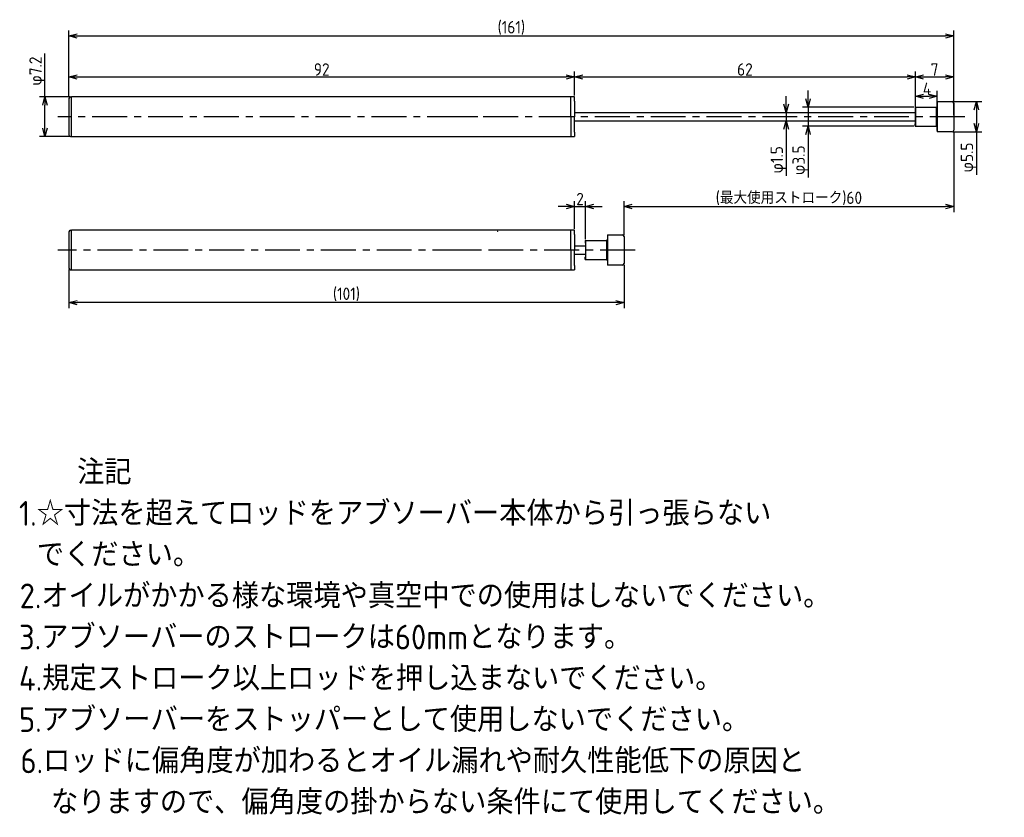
# Model space of a CAD drawing. Extents: x 91 to 270, y 73 to 218.
import ezdxf

# ---------------------------------------------------------------- set-up
doc = ezdxf.new("R2010")
doc.units = 0
doc.header["$LTSCALE"] = 0.2
doc.header["$MEASUREMENT"] = 0
doc.linetypes.add('CENTER', pattern=[50.8, 31.75, -6.35, 6.35, -6.35])
doc.linetypes.add('PHANTOM', pattern=[63.5, 31.75, -6.35, 6.35, -6.35, 6.35, -6.35])
doc.layers.get('0').update_dxf_attribs({"linetype": 'CONTINUOUS'})
doc.layers.get('DEFPOINTS').update_dxf_attribs({"linetype": 'CONTINUOUS'})
for name, color, linetype in [('18-0-CON', 3, 'CONTINUOUS'), ('18-2-CEN', 1, 'CENTER'), ('18-3-PHA', 6, 'PHANTOM'), ('35-0-CON', 7, 'CONTINUOUS')]:
    doc.layers.add(name, color=color, linetype=linetype)
doc.styles.add('DIMENSION', font='isocp.shx', dxfattribs={"bigfont": 'bigfont.shx'})
doc.styles.get("Standard").update_dxf_attribs({"font": 'isocp.shx', "bigfont": 'bigfont.shx'})
doc.dimstyles.new('外形図_部品図', dxfattribs={"dimscale": 0, "dimtxt": 4.5, "dimasz": 3, "dimexe": 2, "dimexo": 0.5, "dimgap": 0.5, "dimtad": 1, "dimdsep": 46, "dimtxsty": 'STANDARD', "dimcen": 2.5, "dimclrd": 161, "dimclre": 161, "dimclrt": 161, "dimadec": 0, "dimazin": 0, "dimtm": 1e-09, "dimtfac": 0.6, "dimtmove": 2, "dimatfit": 3, "dimfxl": 1, "dimtolj": 1, "dimarcsym": 0})

# ---------------------------------------------------------------- blocks, each defined once
blk = doc.blocks.new('_OPEN30')
at = {"color": 0, "linetype": 'ByBlock'}
for p, q in [((-1, 0.27), (0, 0)), ((0, 0), (-1, -0.27)), ((0, 0), (-1, 0))]:
    blk.add_line(p, q, dxfattribs=at)
blk = doc.blocks.new('*D89')
at = {"layer": '18-0-CON', "color": 161, "lineweight": -2}
for p, q in [((95.65, 203.6), (95.65, 211.47)), ((100.25, 203.6), (94.65, 203.6)), ((95.65, 197.9), (95.65, 202.1)), ((100.25, 196.4), (94.65, 196.4))]:
    blk.add_line(p, q, dxfattribs=at)
at = {"layer": 'DEFPOINTS', "color": 0}
for p in [(100.5, 203.6), (95.65, 196.4), (100.5, 196.4)]:
    blk.add_point(p, dxfattribs=at)
at = {"layer": '18-0-CON', "color": 161, "lineweight": -2, "xscale": 1.499999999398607, "yscale": 1.499999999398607, "zscale": 1.499999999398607}
for p, rotation in [((95.65, 203.6), 90), ((95.65, 196.4), 270)]:
    blk.add_blockref('_OPEN30', p, dxfattribs=dict(at, rotation=rotation))
at = {"layer": '18-0-CON', "color": 161, "insert": (94.28, 208.29), "char_height": 2.25, "attachment_point": 5, "rotation": 90, "style": 'DIMENSION'}
blk.add_mtext('\\A2;φ7.2', dxfattribs=at)
blk = doc.blocks.new('*D88')
at = {"layer": '18-0-CON', "color": 161, "lineweight": -2}
for p, q in [((100, 203.55), (100, 208.22)), ((192, 203.85), (192, 208.22)), ((101.5, 207.22), (190.5, 207.22))]:
    blk.add_line(p, q, dxfattribs=at)
at = {"layer": 'DEFPOINTS', "color": 0}
for p in [(192, 207.22), (100, 203.3), (192, 203.6)]:
    blk.add_point(p, dxfattribs=at)
at = {"layer": '18-0-CON', "color": 161, "lineweight": -2, "xscale": 1.499999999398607, "yscale": 1.499999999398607, "zscale": 1.499999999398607, "rotation": 180}
blk.add_blockref('_OPEN30', (100, 207.22), dxfattribs=at)
at = {"layer": '18-0-CON', "color": 161, "lineweight": -2, "xscale": 1.499999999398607, "yscale": 1.499999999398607, "zscale": 1.499999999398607}
blk.add_blockref('_OPEN30', (192, 207.22), dxfattribs=at)
at = {"layer": '18-0-CON', "color": 161, "insert": (146, 208.59), "char_height": 2.25, "attachment_point": 5, "style": 'DIMENSION'}
blk.add_mtext('\\A1;92', dxfattribs=at)
blk = doc.blocks.new('*D87')
at = {"layer": '18-0-CON', "color": 161, "lineweight": -2}
for p, q in [((192, 203.85), (192, 208.22)), ((254, 201.95), (254, 208.22)), ((193.5, 207.22), (252.5, 207.22))]:
    blk.add_line(p, q, dxfattribs=at)
at = {"layer": 'DEFPOINTS', "color": 0}
for p in [(254, 207.22), (192, 203.6), (254, 201.7)]:
    blk.add_point(p, dxfattribs=at)
at = {"layer": '18-0-CON', "color": 161, "lineweight": -2, "xscale": 1.499999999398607, "yscale": 1.499999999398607, "zscale": 1.499999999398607, "rotation": 180}
blk.add_blockref('_OPEN30', (192, 207.22), dxfattribs=at)
at = {"layer": '18-0-CON', "color": 161, "lineweight": -2, "xscale": 1.499999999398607, "yscale": 1.499999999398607, "zscale": 1.499999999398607}
blk.add_blockref('_OPEN30', (254, 207.22), dxfattribs=at)
at = {"layer": '18-0-CON', "color": 161, "insert": (223, 208.59), "char_height": 2.25, "attachment_point": 5, "style": 'DIMENSION'}
blk.add_mtext('\\A1;62', dxfattribs=at)
blk = doc.blocks.new('*D95')
at = {"layer": '18-0-CON', "color": 161, "lineweight": -2}
for p, q in [((230.5, 202.25), (230.5, 203.75)), ((223.25, 200.75), (231.5, 200.75)), ((230.5, 200.75), (230.5, 199.25)), ((223.25, 199.25), (231.5, 199.25)), ((230.5, 197.75), (230.5, 189.22))]:
    blk.add_line(p, q, dxfattribs=at)
at = {"layer": 'DEFPOINTS', "color": 0}
for p in [(223, 200.75), (223, 199.25), (230.5, 199.25)]:
    blk.add_point(p, dxfattribs=at)
at = {"layer": '18-0-CON', "color": 161, "lineweight": -2, "xscale": 1.499999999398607, "yscale": 1.499999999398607, "zscale": 1.499999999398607}
for p, rotation in [((230.5, 200.75), 270), ((230.5, 199.25), 90)]:
    blk.add_blockref('_OPEN30', p, dxfattribs=dict(at, rotation=rotation))
at = {"layer": '18-0-CON', "color": 161, "insert": (229.13, 192.16), "char_height": 2.25, "attachment_point": 5, "rotation": 90, "style": 'DIMENSION'}
blk.add_mtext('\\A1;φ1.5', dxfattribs=at)
blk = doc.blocks.new('*D86')
at = {"layer": '18-0-CON', "color": 161, "lineweight": -2}
for p, q in [((100, 206.3), (100, 215.68)), ((261, 200.25), (261, 215.68)), ((101.5, 214.68), (259.5, 214.68))]:
    blk.add_line(p, q, dxfattribs=at)
at = {"layer": 'DEFPOINTS', "color": 0}
for p in [(261, 214.68), (100, 206.05), (261, 200)]:
    blk.add_point(p, dxfattribs=at)
at = {"layer": '18-0-CON', "color": 161, "lineweight": -2, "xscale": 1.499999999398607, "yscale": 1.499999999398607, "zscale": 1.499999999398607, "rotation": 180}
blk.add_blockref('_OPEN30', (100, 214.68), dxfattribs=at)
at = {"layer": '18-0-CON', "color": 161, "lineweight": -2, "xscale": 1.499999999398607, "yscale": 1.499999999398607, "zscale": 1.499999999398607}
blk.add_blockref('_OPEN30', (261, 214.68), dxfattribs=at)
at = {"layer": '18-0-CON', "color": 161, "insert": (180.5, 216.16), "char_height": 2.25, "attachment_point": 5, "style": 'DIMENSION'}
blk.add_mtext('\\A1;(161)', dxfattribs=at)
blk = doc.blocks.new('*D85')
at = {"layer": '18-0-CON', "color": 161, "lineweight": -2}
for p, q in [((254, 201), (254, 208.22)), ((261, 200.25), (261, 208.22)), ((255.5, 207.22), (259.5, 207.22))]:
    blk.add_line(p, q, dxfattribs=at)
at = {"layer": 'DEFPOINTS', "color": 0}
for p in [(261, 207.22), (254, 200.75), (261, 200)]:
    blk.add_point(p, dxfattribs=at)
at = {"layer": '18-0-CON', "color": 161, "lineweight": -2, "xscale": 1.500000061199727, "yscale": 1.500000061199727, "zscale": 1.500000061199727, "rotation": 180}
blk.add_blockref('_OPEN30', (254, 207.22), dxfattribs=at)
at = {"layer": '18-0-CON', "color": 161, "lineweight": -2, "xscale": 1.500000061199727, "yscale": 1.500000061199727, "zscale": 1.500000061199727}
blk.add_blockref('_OPEN30', (261, 207.22), dxfattribs=at)
at = {"layer": '18-0-CON', "color": 161, "insert": (257.5, 208.59), "char_height": 2.25, "attachment_point": 5, "style": 'DIMENSION'}
blk.add_mtext('\\A1;7', dxfattribs=at)
blk = doc.blocks.new('*D93')
at = {"layer": '18-0-CON', "color": 161, "lineweight": -2}
for p, q in [((260.87, 202.75), (266.11, 202.75)), ((265.11, 201.25), (265.11, 198.75)), ((260.87, 197.25), (266.11, 197.25)), ((265.11, 197.25), (265.11, 189.42))]:
    blk.add_line(p, q, dxfattribs=at)
at = {"layer": 'DEFPOINTS', "color": 0}
for p in [(260.62, 202.75), (260.62, 197.25), (265.11, 197.25)]:
    blk.add_point(p, dxfattribs=at)
at = {"layer": '18-0-CON', "color": 161, "lineweight": -2, "xscale": 1.500000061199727, "yscale": 1.500000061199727, "zscale": 1.500000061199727}
for p, rotation in [((265.11, 202.75), 90), ((265.11, 197.25), 270)]:
    blk.add_blockref('_OPEN30', p, dxfattribs=dict(at, rotation=rotation))
at = {"layer": '18-0-CON', "color": 161, "insert": (263.73, 192.58), "char_height": 2.25, "attachment_point": 5, "rotation": 90, "style": 'DIMENSION'}
blk.add_mtext('\\A1;φ5.5', dxfattribs=at)
blk = doc.blocks.new('*D92')
at = {"layer": '18-0-CON', "color": 161, "lineweight": -2}
for p, q in [((254, 198.5), (254, 204.72)), ((258, 197.5), (258, 204.72)), ((255.5, 203.72), (256.5, 203.72))]:
    blk.add_line(p, q, dxfattribs=at)
at = {"layer": 'DEFPOINTS', "color": 0}
for p in [(258, 203.72), (254, 198.25), (258, 197.25)]:
    blk.add_point(p, dxfattribs=at)
at = {"layer": '18-0-CON', "color": 161, "lineweight": -2, "xscale": 1.500000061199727, "yscale": 1.500000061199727, "zscale": 1.500000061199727, "rotation": 180}
blk.add_blockref('_OPEN30', (254, 203.72), dxfattribs=at)
at = {"layer": '18-0-CON', "color": 161, "lineweight": -2, "xscale": 1.500000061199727, "yscale": 1.500000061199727, "zscale": 1.500000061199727}
blk.add_blockref('_OPEN30', (258, 203.72), dxfattribs=at)
at = {"layer": '18-0-CON', "color": 161, "insert": (256.13, 205.09), "char_height": 2.25, "attachment_point": 5, "style": 'DIMENSION'}
blk.add_mtext('\\A1;4', dxfattribs=at)
blk = doc.blocks.new('*U71')
at = {"layer": '18-0-CON'}
for s, p in [('\u3000\u3000注記', (14.68, 121.86)), ('1.☆寸法を超えてロッドをアブソーバー本体から引っ張らない', (14, 114.36)), (' でください。', (14.68, 106.86)), ('2.オイルがかかる様な環境や真空中での使用はしないでください。', (14.12, 99.36)), ('3.アブソーバーのストロークは60mmとなります。', (14, 91.86)), ('4.規定ストローク以上ロッドを押し込まないでください。', (14, 84.36)), ('5.アブソーバーをストッパーとして使用しないでください。', (14, 76.86)), ('6.ロッドに偏角度が加わるとオイル漏れや耐久性能低下の原因と', (14.27, 69.36)), ('  なりますので、偏角度の掛からない条件にて使用してください。', (14.68, 61.86))]:
    blk.add_text(s, height=4.5, dxfattribs=at).set_placement(p)
blk = doc.blocks.new('*D91')
at = {"layer": '18-0-CON', "color": 161, "lineweight": -2}
for p, q in [((261, 197.3), (261, 182.66)), ((201, 178.46), (201, 184.66)), ((202.5, 183.66), (259.5, 183.66))]:
    blk.add_line(p, q, dxfattribs=at)
at = {"layer": 'DEFPOINTS', "color": 0}
for p in [(261, 197.55), (261, 183.66), (201, 178.21)]:
    blk.add_point(p, dxfattribs=at)
at = {"layer": '18-0-CON', "color": 161, "lineweight": -2, "xscale": 1.500000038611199, "yscale": 1.500000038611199, "zscale": 1.500000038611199, "rotation": 180}
blk.add_blockref('_OPEN30', (201, 183.66), dxfattribs=at)
at = {"layer": '18-0-CON', "color": 161, "lineweight": -2, "xscale": 1.500000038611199, "yscale": 1.500000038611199, "zscale": 1.500000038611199}
blk.add_blockref('_OPEN30', (261, 183.66), dxfattribs=at)
at = {"layer": '18-0-CON', "color": 161, "insert": (231, 185.15), "char_height": 2.25, "attachment_point": 5, "style": 'DIMENSION'}
blk.add_mtext('\\A1;(最大使用ストローク)60', dxfattribs=at)
blk = doc.blocks.new('*D94')
at = {"layer": '18-0-CON', "color": 161, "lineweight": -2}
for p, q in [((192, 179.61), (192, 184.66)), ((194, 177.76), (194, 184.66)), ((190.5, 183.66), (189, 183.66)), ((192, 183.66), (194, 183.66)), ((195.5, 183.66), (197, 183.66))]:
    blk.add_line(p, q, dxfattribs=at)
at = {"layer": 'DEFPOINTS', "color": 0}
for p in [(194, 183.66), (192, 179.36), (194, 177.51)]:
    blk.add_point(p, dxfattribs=at)
at = {"layer": '18-0-CON', "color": 161, "lineweight": -2, "xscale": 1.500000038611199, "yscale": 1.500000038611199, "zscale": 1.500000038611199}
blk.add_blockref('_OPEN30', (192, 183.66), dxfattribs=at)
at = {"layer": '18-0-CON', "color": 161, "lineweight": -2, "xscale": 1.500000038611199, "yscale": 1.500000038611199, "zscale": 1.500000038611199, "rotation": 180}
blk.add_blockref('_OPEN30', (194, 183.66), dxfattribs=at)
at = {"layer": '18-0-CON', "color": 161, "insert": (193, 185.03), "char_height": 2.25, "attachment_point": 5, "style": 'DIMENSION'}
blk.add_mtext('\\A1;2', dxfattribs=at)
blk = doc.blocks.new('*D96')
at = {"layer": '18-0-CON', "color": 161, "lineweight": -2}
for p, q in [((100, 172.21), (100, 165.2)), ((201, 173.06), (201, 165.2)), ((199.5, 166.2), (101.5, 166.2))]:
    blk.add_line(p, q, dxfattribs=at)
at = {"layer": 'DEFPOINTS', "color": 0}
for p in [(100, 172.46), (201, 173.31), (100, 166.2)]:
    blk.add_point(p, dxfattribs=at)
at = {"layer": '18-0-CON', "color": 161, "lineweight": -2, "xscale": 1.500000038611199, "yscale": 1.500000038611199, "zscale": 1.500000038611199, "rotation": 180}
blk.add_blockref('_OPEN30', (100, 166.2), dxfattribs=at)
at = {"layer": '18-0-CON', "color": 161, "lineweight": -2, "xscale": 1.500000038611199, "yscale": 1.500000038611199, "zscale": 1.500000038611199}
blk.add_blockref('_OPEN30', (201, 166.2), dxfattribs=at)
at = {"layer": '18-0-CON', "color": 161, "insert": (150.5, 167.69), "char_height": 2.25, "attachment_point": 5, "style": 'DIMENSION'}
blk.add_mtext('\\A1;(101)', dxfattribs=at)
blk = doc.blocks.new('*D90')
at = {"layer": '18-0-CON', "color": 161, "lineweight": -2}
for p, q in [((234.49, 203.25), (234.49, 204.75)), ((253.75, 201.75), (233.49, 201.75)), ((234.49, 201.75), (234.49, 198.25)), ((253.75, 198.25), (233.49, 198.25)), ((234.49, 196.75), (234.49, 188.92))]:
    blk.add_line(p, q, dxfattribs=at)
at = {"layer": 'DEFPOINTS', "color": 0}
for p in [(254, 201.75), (234.49, 198.25), (254, 198.25)]:
    blk.add_point(p, dxfattribs=at)
at = {"layer": '18-0-CON', "color": 161, "lineweight": -2, "xscale": 1.500000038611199, "yscale": 1.500000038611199, "zscale": 1.500000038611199}
for p, rotation in [((234.49, 201.75), 270), ((234.49, 198.25), 90)]:
    blk.add_blockref('_OPEN30', p, dxfattribs=dict(at, rotation=rotation))
at = {"layer": '18-0-CON', "color": 161, "insert": (233.11, 192.08), "char_height": 2.25, "attachment_point": 5, "rotation": 90, "style": 'DIMENSION'}
blk.add_mtext('\\A1;φ3.5', dxfattribs=at)

msp = doc.modelspace()

# ---------------------------------------------------------------- linework, layer by layer
at = {"layer": '18-2-CEN'}
for p, q in [((263.00005, 200), (98.00145, 200)), ((263.00005, 200), (98.00145, 200)), ((174.40005, 200), (166.90005, 200)), ((203.00005, 175.75896), (98.00145, 175.75896)), ((174.40005, 175.75896), (166.90005, 175.75896))]:
    msp.add_line(p, q, dxfattribs=at)
at = {"layer": '18-3-PHA'}
msp.add_arc((178.00005, 179.05788), 0.05, 66, 140, dxfattribs=at)
at = {"layer": '35-0-CON'}
for p, q in [((100, 203.3), (100, 196.7)), ((100.3, 203.6), (100.5, 203.6)), ((192.00005, 203.6), (100.5, 203.6)), ((100.5, 196.4), (100.5, 203.6)), ((191.30005, 200), (191.30005, 203.6)), ((192.00005, 202.8), (192.00005, 203.6)), ((192.00005, 202.8), (192.00005, 200)), ((258.00005, 202.75), (260.70005, 202.75)), ((258.00005, 202.75), (258.00005, 197.25)), ((261.00005, 202.45), (261.00005, 197.55)), ((192.00005, 200.75), (254.00005, 200.75)), ((253.95005, 201.7), (253.95005, 201.3)), ((254.00005, 201.75), (254.00005, 200)), ((254.00005, 201.75), (257.80005, 201.75)), ((254.00005, 201.75), (254.00005, 201.75)), ((254.00005, 201.25), (254.00005, 201.25)), ((257.80005, 201.75), (257.80005, 198.25)), ((191.30005, 200), (191.30005, 196.4)), ((192.00005, 197.2), (192.00005, 200)), ((192.00005, 199.25), (254.00005, 199.25)), ((254.00005, 200), (254.00005, 198.25)), ((192.00005, 197.2), (192.00005, 196.4)), ((253.95005, 198.3), (253.95005, 198.7)), ((254.00005, 198.75), (254.00005, 198.75)), ((254.00005, 198.25), (257.80005, 198.25)), ((254.00005, 198.25), (254.00005, 198.25)), ((260.70005, 197.25), (258.00005, 197.25)), ((100.3, 196.4), (100.5, 196.4)), ((100.50005, 196.4), (192.00005, 196.4)), ((100.3, 179.35896), (100.5, 179.35896)), ((192.00005, 179.35896), (100.5, 179.35896)), ((100.5, 172.15896), (100.5, 179.35896)), ((191.30005, 175.75896), (191.30005, 179.35896)), ((192.00005, 178.55896), (192.00005, 179.35896)), ((100, 179.05896), (100, 172.45896)), ((192.00005, 178.55896), (192.00005, 175.75896)), ((193.95005, 177.45896), (193.95005, 177.05896)), ((194.00005, 177.50896), (194.00005, 175.75896)), ((194.00005, 177.50896), (197.80005, 177.50896)), ((194.00005, 177.50896), (194.00005, 177.50896)), ((197.80005, 177.50896), (197.80005, 174.00896)), ((198.00005, 178.50896), (200.70005, 178.50896)), ((198.00005, 178.50896), (198.00005, 173.00896)), ((201.00005, 178.20896), (201.00005, 173.30896)), ((191.30005, 175.75896), (191.30005, 172.15896)), ((192.00005, 176.50896), (194.00005, 176.50896)), ((192.00005, 172.95896), (192.00005, 175.75896)), ((194.00005, 177.00896), (194.00005, 177.00896)), ((194.00005, 175.75896), (194.00005, 174.00896)), ((192.00005, 175.00896), (194.00005, 175.00896)), ((193.95005, 174.05896), (193.95005, 174.45896)), ((194.00005, 174.50896), (194.00005, 174.50896)), ((194.00005, 174.00896), (197.80005, 174.00896)), ((194.00005, 174.00896), (194.00005, 174.00896)), ((100.3, 172.15896), (100.5, 172.15896)), ((100.50005, 172.15896), (192.00005, 172.15896)), ((192.00005, 172.95896), (192.00005, 172.15896)), ((200.70005, 173.00896), (198.00005, 173.00896))]:
    msp.add_line(p, q, dxfattribs=at)
for centre, radius, start, end in [((100.3, 203.3), 0.3, 90, 180), ((260.70005, 202.45), 0.3, 0, 90), ((254.00005, 201.7), 0.05, 90, 180), ((254.00005, 201.3), 0.05, 180, 270), ((257.80005, 201.95), 0.2, 270, 0), ((254.00005, 198.7), 0.05, 90, 180), ((254.00005, 198.3), 0.05, 180, 270), ((257.80005, 198.05), 0.2, 0, 90), ((260.70005, 197.55), 0.3, 270, 0), ((100.3, 196.7), 0.3, 180, 270), ((100.3, 179.05896), 0.3, 90, 180), ((194.00005, 177.45896), 0.05, 90, 180), ((197.80005, 177.70896), 0.2, 270, 0), ((200.70005, 178.20896), 0.3, 0, 90), ((194.00005, 177.05896), 0.05, 180, 270), ((194.00005, 174.45896), 0.05, 90, 180), ((194.00005, 174.05896), 0.05, 180, 270), ((197.80005, 173.80896), 0.2, 0, 90), ((100.3, 172.45896), 0.3, 180, 270), ((200.70005, 173.30896), 0.3, 270, 0)]:
    msp.add_arc(centre, radius, start, end, dxfattribs=at)

# ---------------------------------------------------------------- block references
at = {"layer": '18-0-CON'}
msp.add_blockref('*U71', (76.92906, 11.25633), dxfattribs=at)

# ---------------------------------------------------------------- dimensions: what is measured, and where the dimension line sits
for base, p1, p2, override, picture, middle in [((261.00005, 214.67515), (100, 206.05), (261.00005, 200.00013), {"dimscale": 0.5, "dimtad": 3, "dimpost": '(<>)', "dimtxsty": 'DIMENSION', "dimblk1": 'OPEN30', "dimblk2": 'OPEN30', "dimsah": 1}, '*D86', (180.50003, 216.16265)), ((192.00005, 207.21523), (100, 203.3), (192.00005, 203.6), {"dimscale": 0.5, "dimtad": 3, "dimtxsty": 'DIMENSION', "dimblk1": 'OPEN30', "dimblk2": 'OPEN30', "dimsah": 1}, '*D88', (146.00003, 208.591)), ((254.00005, 207.21523), (192.00005, 203.6), (254.00005, 201.7), {"dimscale": 0.5, "dimtad": 3, "dimpost": '<>', "dimtxsty": 'DIMENSION', "dimblk1": 'OPEN30', "dimblk2": 'OPEN30', "dimsah": 1}, '*D87', (223.00005, 208.59045)), ((261.00005, 207.21523), (254.00005, 200.75), (261.00005, 200), {"dimscale": 0.5, "dimtad": 3, "dimtxsty": 'DIMENSION', "dimblk1": 'OPEN30', "dimblk2": 'OPEN30', "dimsah": 1}, '*D85', (257.50005, 208.59023)), ((261.00005, 183.65918), (201.00005, 178.20896), (261.00005, 197.55), {"dimscale": 0.5, "dimtad": 3, "dimdec": 4, "dimpost": '(最大使用ストローク)<>', "dimtxsty": 'DIMENSION', "dimblk": 'OPEN30', "dimtdec": 4, "dimtmove": 0, "dimtzin": 0}, '*D91', (231.00005, 185.14668)), ((194.00005, 183.65918), (192.00005, 179.35896), (194.00005, 177.50896), {"dimscale": 0.5, "dimtad": 3, "dimdec": 4, "dimtxsty": 'DIMENSION', "dimblk": 'OPEN30', "dimtdec": 4, "dimtmove": 0, "dimtzin": 0}, '*D94', (193.00005, 185.0344)), ((100, 166.20036), (201.00005, 173.30896), (100, 172.45896), {"dimscale": 0.5, "dimtad": 3, "dimdec": 1, "dimpost": '(<>)', "dimtxsty": 'DIMENSION', "dimblk": 'OPEN30', "dimtdec": 4, "dimtmove": 0, "dimtzin": 0}, '*D96', (150.50003, 167.68786))]:
    dim = msp.add_linear_dim(base=base, p1=p1, p2=p2, dimstyle='外形図_部品図', override=override, dxfattribs=at)
    dim.commit()
    dim.dimension.update_dxf_attribs({"geometry": picture, "text_midpoint": middle})
for base, p1, p2, override, picture, middle in [((95.65181, 196.4), (100.5, 203.6), (100.50005, 196.4), {"dimscale": 0.5, "dimtad": 3, "dimpost": 'φ<>', "dimtxsty": 'DIMENSION', "dimblk1": 'OPEN30', "dimblk2": 'OPEN30', "dimsah": 1, "dimtp": 0.1, "dimtm": 0.3, "dimtmove": 0, "dimtolj": 2}, '*D89', (95.65181, 208.28632)), ((234.48544, 198.25), (254.00005, 201.75), (254.00005, 198.25), {"dimscale": 0.5, "dimtad": 3, "dimdec": 4, "dimpost": 'φ<>', "dimtxsty": 'DIMENSION', "dimblk": 'OPEN30', "dimtdec": 4, "dimtmove": 0, "dimtzin": 0}, '*D90', (234.48544, 192.08465)), ((230.50356, 199.25), (223.00005, 200.75), (223.00005, 199.25), {"dimscale": 0.5, "dimtad": 3, "dimpost": 'φ<>', "dimtxsty": 'DIMENSION', "dimblk1": 'OPEN30', "dimblk2": 'OPEN30', "dimsah": 1, "dimtm": 0.05, "dimtmove": 0}, '*D95', (230.50356, 192.16125)), ((265.10909, 197.25), (260.6202, 202.75), (260.62031, 197.25), {"dimscale": 0.5, "dimtad": 3, "dimpost": 'φ<>', "dimtxsty": 'DIMENSION', "dimblk1": 'OPEN30', "dimblk2": 'OPEN30', "dimsah": 1, "dimtmove": 0}, '*D93', (265.10909, 192.58465))]:
    dim = msp.add_linear_dim(base=base, p1=p1, p2=p2, angle=90, dimstyle='外形図_部品図', override=override, dxfattribs=at)
    dim.commit()
    dim.dimension.update_dxf_attribs({"geometry": picture, "text_midpoint": middle, "dimtype": 160})
dim = msp.add_linear_dim(base=(258.00005, 203.71694), p1=(254.00005, 198.25), p2=(258.00005, 197.25), dimstyle='外形図_部品図', override={"dimscale": 0.5, "dimtad": 3, "dimtxsty": 'DIMENSION', "dimblk1": 'OPEN30', "dimblk2": 'OPEN30', "dimsah": 1, "dimtmove": 0}, dxfattribs=at)
dim.commit()
dim.dimension.update_dxf_attribs({"geometry": '*D92', "text_midpoint": (256.13389, 203.71694), "dimtype": 160})

doc.saveas('drawing.dxf')
